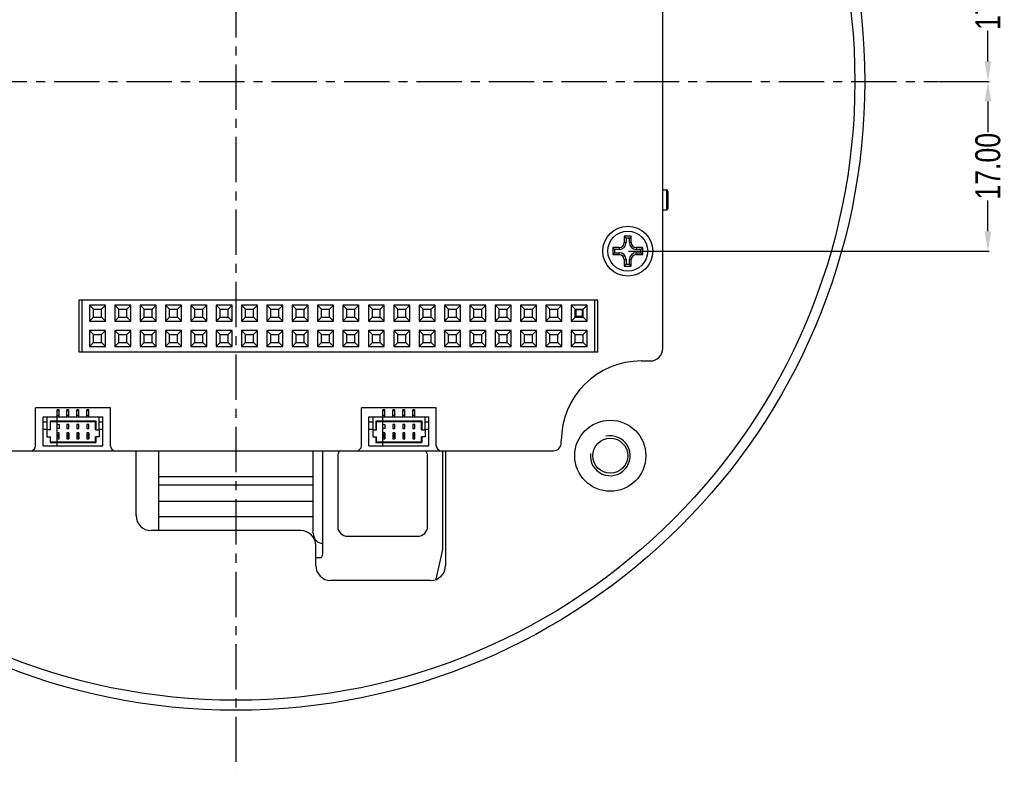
# Model space of a CAD drawing. Header units: inches. Extents: x -137 to 248, y -58 to 104.
# Tile 7 of 8: x 149 to 248, y -58 to 17. Entities that reach past the tile are written whole.
import ezdxf

# ---------------------------------------------------------------- set-up
doc = ezdxf.new("R2010")
doc.units = ezdxf.units.IN
doc.header["$LTSCALE"] = 1.21
doc.header["$MEASUREMENT"] = 0
doc.header["$PDMODE"] = 3
doc.header["$PDSIZE"] = 0.3125
doc.linetypes.add('CENTER', pattern=[2, 1.25, -0.25, 0.25, -0.25])
doc.layers.get('0').update_dxf_attribs({"linetype": 'CONTINUOUS'})
doc.layers.get('Defpoints').update_dxf_attribs({"linetype": 'CONTINUOUS'})
doc.layers.add('02___PRT_ALL_AXES', color=7, linetype='CONTINUOUS')
doc.layers.add('DIM', color=3, linetype='CONTINUOUS')
doc.styles.get("Standard").update_dxf_attribs({"font": 'txt', "width": 0.8})
doc.dimstyles.get("Standard").update_dxf_attribs({"dimtxt": 0.15625, "dimasz": 0.1875, "dimexe": 0.125, "dimexo": 0.0625, "dimgap": 0.09, "dimtad": 0, "dimtih": 1, "dimtoh": 1, "dimzin": 4, "dimdsep": 46, "dimtxsty": 'STANDARD', "dimblk": '_FILLED', "dimblk1": '_FILLED', "dimblk2": '_FILLED', "dimcen": 0.09, "dimazin": 1, "dimtp": 0.01, "dimtm": 0.01, "dimtfac": 1, "dimtofl": 0, "dimtmove": 0, "dimatfit": 3, "dimldrblk": '_FILLED', "dimfxl": 1, "dimtolj": 1, "dimtzin": 4, "dimarcsym": 0})

# ---------------------------------------------------------------- blocks, each defined once
blk = doc.blocks.new('_FILLED')
at = {"color": 0, "linetype": 'ByBlock'}
blk.add_solid([(0, 0), (-1, 0.167), (-1, -0.167)], dxfattribs=at)
blk = doc.blocks.new('*D17')
at = {"layer": 'Defpoints', "color": 0}
for p in [(241.357, 11.2), (210.234, -5.8), (246.319, -5.8)]:
    blk.add_point(p, dxfattribs=at)
at = {"layer": 'DIM', "color": 0, "lineweight": -2}
for p, q in [((241.42, 11.2), (246.444, 11.2)), ((246.319, 9.2), (246.319, 6.124)), ((246.319, -3.8), (246.319, -0.723)), ((210.296, -5.8), (246.444, -5.8))]:
    blk.add_line(p, q, dxfattribs=at)
at = {"layer": 'DIM', "color": 0, "lineweight": -2, "xscale": 2, "yscale": 2, "zscale": 2}
for p, rotation in [((246.319, 11.2), 90), ((246.319, -5.8), 270)]:
    blk.add_blockref('_FILLED', p, dxfattribs=dict(at, rotation=rotation))
at = {"layer": 'DIM', "color": 0, "insert": (246.319, 2.7), "char_height": 2.5, "attachment_point": 5, "rotation": 90}
blk.add_mtext('\\A1;17.00', dxfattribs=at)
blk = doc.blocks.new('*D18')
at = {"layer": 'Defpoints', "color": 0}
for p in [(210.234, 28.2), (241.357, 11.2), (246.319, 11.2)]:
    blk.add_point(p, dxfattribs=at)
at = {"layer": 'DIM', "color": 0, "lineweight": -2}
for p, q in [((210.296, 28.2), (246.444, 28.2)), ((246.319, 26.2), (246.319, 23.124)), ((246.319, 13.2), (246.319, 16.277)), ((241.42, 11.2), (246.444, 11.2))]:
    blk.add_line(p, q, dxfattribs=at)
at = {"layer": 'DIM', "color": 0, "lineweight": -2, "xscale": 2, "yscale": 2, "zscale": 2}
for p, rotation in [((246.319, 28.2), 90), ((246.319, 11.2), 270)]:
    blk.add_blockref('_FILLED', p, dxfattribs=dict(at, rotation=rotation))
at = {"layer": 'DIM', "color": 0, "insert": (246.319, 19.7), "char_height": 2.5, "attachment_point": 5, "rotation": 90}
blk.add_mtext('\\A1;17.00', dxfattribs=at)

msp = doc.modelspace()

# ---------------------------------------------------------------- linework, layer by layer
at = {"color": 7, "linetype": 'Continuous'}
for p, q in [((213.734, -15.55), (213.734, 36.2)), ((213.734, 0.338), (214.104, 0.338)), ((214.104, 0.338), (214.104, -1.662)), ((214.254, 0.188), (214.254, -1.512)), ((213.734, -1.662), (214.104, -1.662)), ((210.584, -4.3), (209.884, -4.3)), ((209.884, -4.3), (210.071, -4.487)), ((209.884, -4.3), (209.884, -4.95)), ((210.396, -4.487), (210.071, -4.487)), ((210.071, -4.487), (210.071, -4.95)), ((210.584, -4.3), (210.396, -4.487)), ((210.396, -4.95), (210.396, -4.487)), ((210.584, -4.95), (210.584, -4.3)), ((209.384, -5.45), (208.734, -5.45)), ((208.734, -5.45), (208.921, -5.637)), ((208.734, -5.45), (208.734, -6.15)), ((209.384, -5.637), (208.921, -5.637)), ((208.921, -5.637), (208.921, -5.962)), ((209.384, -5.45), (209.384, -5.637)), ((209.884, -4.95), (210.071, -4.95)), ((210.584, -4.95), (210.396, -4.95)), ((211.734, -5.45), (211.084, -5.45)), ((211.084, -5.45), (211.084, -5.637)), ((211.546, -5.637), (211.084, -5.637)), ((211.734, -5.45), (211.546, -5.637)), ((211.546, -5.962), (211.546, -5.637)), ((211.734, -6.15), (211.734, -5.45)), ((208.734, -6.15), (208.921, -5.962)), ((208.734, -6.15), (209.384, -6.15)), ((208.921, -5.962), (209.384, -5.962)), ((209.384, -6.15), (209.384, -5.962)), ((209.884, -6.65), (210.071, -6.65)), ((209.884, -6.65), (209.884, -7.3)), ((210.071, -6.65), (210.071, -7.112)), ((210.584, -6.65), (210.396, -6.65)), ((210.396, -7.112), (210.396, -6.65)), ((210.584, -7.3), (210.584, -6.65)), ((211.084, -5.962), (211.546, -5.962)), ((211.084, -6.15), (211.084, -5.962)), ((211.084, -6.15), (211.734, -6.15)), ((211.734, -6.15), (211.546, -5.962)), ((209.884, -7.3), (210.071, -7.112)), ((209.884, -7.3), (210.584, -7.3)), ((210.071, -7.112), (210.396, -7.112)), ((210.584, -7.3), (210.396, -7.112)), ((207.234, -10.7), (155.234, -10.7)), ((155.234, -10.7), (155.234, -15.9)), ((155.588, -15.874), (155.588, -10.7)), ((206.888, -10.7), (206.888, -15.874)), ((207.234, -15.9), (207.234, -10.7)), ((156.708, -11.604), (156.308, -11.204)), ((157.908, -11.204), (156.308, -11.204)), ((156.308, -11.204), (156.308, -12.804)), ((156.708, -11.604), (157.508, -11.604)), ((156.708, -12.404), (156.708, -11.604)), ((157.908, -11.204), (157.508, -11.604)), ((157.508, -12.404), (157.508, -11.604)), ((157.908, -12.804), (157.908, -11.204)), ((159.248, -11.604), (158.848, -11.204)), ((160.448, -11.204), (158.848, -11.204)), ((158.848, -11.204), (158.848, -12.804)), ((159.248, -11.604), (160.048, -11.604)), ((159.248, -12.404), (159.248, -11.604)), ((160.448, -11.204), (160.048, -11.604)), ((160.048, -12.404), (160.048, -11.604)), ((160.448, -12.804), (160.448, -11.204)), ((162.988, -11.204), (161.388, -11.204)), ((161.788, -11.604), (161.388, -11.204)), ((161.388, -11.204), (161.388, -12.804)), ((161.788, -11.604), (162.588, -11.604)), ((161.788, -12.404), (161.788, -11.604)), ((162.988, -11.204), (162.588, -11.604)), ((162.588, -12.404), (162.588, -11.604)), ((162.988, -12.804), (162.988, -11.204)), ((165.528, -11.204), (163.928, -11.204)), ((164.328, -11.604), (163.928, -11.204)), ((163.928, -11.204), (163.928, -12.804)), ((164.328, -11.604), (165.128, -11.604)), ((164.328, -12.404), (164.328, -11.604)), ((165.528, -11.204), (165.128, -11.604)), ((165.128, -12.404), (165.128, -11.604)), ((165.528, -12.804), (165.528, -11.204)), ((168.068, -11.204), (166.468, -11.204)), ((166.868, -11.604), (166.468, -11.204)), ((166.468, -11.204), (166.468, -12.804)), ((166.868, -11.604), (167.668, -11.604)), ((166.868, -12.404), (166.868, -11.604)), ((168.068, -11.204), (167.668, -11.604)), ((167.668, -12.404), (167.668, -11.604)), ((168.068, -12.804), (168.068, -11.204)), ((170.608, -11.204), (169.008, -11.204)), ((169.408, -11.604), (169.008, -11.204)), ((169.008, -11.204), (169.008, -12.804)), ((169.408, -11.604), (170.208, -11.604)), ((169.408, -12.404), (169.408, -11.604)), ((170.608, -11.204), (170.208, -11.604)), ((170.208, -12.404), (170.208, -11.604)), ((170.608, -12.804), (170.608, -11.204)), ((173.148, -11.204), (171.548, -11.204)), ((171.948, -11.604), (171.548, -11.204)), ((171.548, -11.204), (171.548, -12.804)), ((171.948, -11.604), (172.748, -11.604)), ((171.948, -12.404), (171.948, -11.604)), ((173.148, -11.204), (172.748, -11.604)), ((172.748, -12.404), (172.748, -11.604)), ((173.148, -12.804), (173.148, -11.204)), ((175.688, -11.204), (174.088, -11.204)), ((174.488, -11.604), (174.088, -11.204)), ((174.088, -11.204), (174.088, -12.804)), ((174.488, -11.604), (175.288, -11.604)), ((174.488, -12.404), (174.488, -11.604)), ((175.688, -11.204), (175.288, -11.604)), ((175.288, -12.404), (175.288, -11.604)), ((175.688, -12.804), (175.688, -11.204)), ((178.228, -11.204), (176.628, -11.204)), ((177.028, -11.604), (176.628, -11.204)), ((176.628, -11.204), (176.628, -12.804)), ((177.028, -11.604), (177.828, -11.604)), ((177.028, -12.404), (177.028, -11.604)), ((178.228, -11.204), (177.828, -11.604)), ((177.828, -12.404), (177.828, -11.604)), ((178.228, -12.804), (178.228, -11.204)), ((180.768, -11.204), (179.168, -11.204)), ((179.568, -11.604), (179.168, -11.204)), ((179.168, -11.204), (179.168, -12.804)), ((179.568, -11.604), (180.368, -11.604)), ((179.568, -12.404), (179.568, -11.604)), ((180.768, -11.204), (180.368, -11.604)), ((180.368, -12.404), (180.368, -11.604)), ((180.768, -12.804), (180.768, -11.204)), ((183.308, -11.204), (181.708, -11.204)), ((182.108, -11.604), (181.708, -11.204)), ((181.708, -11.204), (181.708, -12.804)), ((182.108, -11.604), (182.908, -11.604)), ((182.108, -12.404), (182.108, -11.604)), ((183.308, -11.204), (182.908, -11.604)), ((182.908, -12.404), (182.908, -11.604)), ((183.308, -12.804), (183.308, -11.204)), ((185.848, -11.204), (184.248, -11.204)), ((184.648, -11.604), (184.248, -11.204)), ((184.248, -11.204), (184.248, -12.804)), ((184.648, -11.604), (185.448, -11.604)), ((184.648, -12.404), (184.648, -11.604)), ((185.848, -11.204), (185.448, -11.604)), ((185.448, -12.404), (185.448, -11.604)), ((185.848, -12.804), (185.848, -11.204)), ((188.388, -11.204), (186.788, -11.204)), ((187.188, -11.604), (186.788, -11.204)), ((186.788, -11.204), (186.788, -12.804)), ((187.188, -11.604), (187.988, -11.604)), ((187.188, -12.404), (187.188, -11.604)), ((188.388, -11.204), (187.988, -11.604)), ((187.988, -12.404), (187.988, -11.604)), ((188.388, -12.804), (188.388, -11.204)), ((190.928, -11.204), (189.328, -11.204)), ((189.728, -11.604), (189.328, -11.204)), ((189.328, -11.204), (189.328, -12.804)), ((189.728, -11.604), (190.528, -11.604)), ((189.728, -12.404), (189.728, -11.604)), ((190.928, -11.204), (190.528, -11.604)), ((190.528, -12.404), (190.528, -11.604)), ((190.928, -12.804), (190.928, -11.204)), ((193.468, -11.204), (191.868, -11.204)), ((192.268, -11.604), (191.868, -11.204)), ((191.868, -11.204), (191.868, -12.804)), ((192.268, -11.604), (193.068, -11.604)), ((192.268, -12.404), (192.268, -11.604)), ((193.468, -11.204), (193.068, -11.604)), ((193.068, -12.404), (193.068, -11.604)), ((193.468, -12.804), (193.468, -11.204)), ((196.008, -11.204), (194.408, -11.204)), ((194.808, -11.604), (194.408, -11.204)), ((194.408, -11.204), (194.408, -12.804)), ((194.808, -11.604), (195.608, -11.604)), ((194.808, -12.404), (194.808, -11.604)), ((196.008, -11.204), (195.608, -11.604)), ((195.608, -12.404), (195.608, -11.604)), ((196.008, -12.804), (196.008, -11.204)), ((198.548, -11.204), (196.948, -11.204)), ((197.348, -11.604), (196.948, -11.204)), ((196.948, -11.204), (196.948, -12.804)), ((197.348, -11.604), (198.148, -11.604)), ((197.348, -12.404), (197.348, -11.604)), ((198.548, -11.204), (198.148, -11.604)), ((198.148, -12.404), (198.148, -11.604)), ((198.548, -12.804), (198.548, -11.204)), ((201.088, -11.204), (199.488, -11.204)), ((199.888, -11.604), (199.488, -11.204)), ((199.488, -11.204), (199.488, -12.804)), ((199.888, -11.604), (200.688, -11.604)), ((199.888, -12.404), (199.888, -11.604)), ((201.088, -11.204), (200.688, -11.604)), ((200.688, -12.404), (200.688, -11.604)), ((201.088, -12.804), (201.088, -11.204)), ((203.628, -11.204), (202.028, -11.204)), ((202.428, -11.604), (202.028, -11.204)), ((202.028, -11.204), (202.028, -12.804)), ((202.428, -11.604), (203.228, -11.604)), ((202.428, -12.404), (202.428, -11.604)), ((203.628, -11.204), (203.228, -11.604)), ((203.228, -12.404), (203.228, -11.604)), ((203.628, -12.804), (203.628, -11.204)), ((206.168, -11.204), (204.568, -11.204)), ((204.968, -11.604), (204.568, -11.204)), ((204.568, -11.204), (204.568, -12.804)), ((204.968, -11.604), (205.768, -11.604)), ((204.968, -12.404), (204.968, -11.604)), ((205.688, -11.684), (205.048, -11.684)), ((205.048, -11.684), (205.048, -12.324)), ((205.688, -12.324), (205.688, -11.684)), ((206.168, -11.204), (205.768, -11.604)), ((205.768, -12.404), (205.768, -11.604)), ((206.168, -12.804), (206.168, -11.204)), ((156.308, -12.804), (156.708, -12.404)), ((156.308, -12.804), (157.908, -12.804)), ((156.708, -12.404), (157.508, -12.404)), ((157.508, -12.404), (157.908, -12.804)), ((158.848, -12.804), (159.248, -12.404)), ((158.848, -12.804), (160.448, -12.804)), ((159.248, -12.404), (160.048, -12.404)), ((160.048, -12.404), (160.448, -12.804)), ((161.388, -12.804), (161.788, -12.404)), ((161.388, -12.804), (162.988, -12.804)), ((161.788, -12.404), (162.588, -12.404)), ((162.588, -12.404), (162.988, -12.804)), ((163.928, -12.804), (164.328, -12.404)), ((163.928, -12.804), (165.528, -12.804)), ((164.328, -12.404), (165.128, -12.404)), ((165.128, -12.404), (165.528, -12.804)), ((166.468, -12.804), (166.868, -12.404)), ((166.468, -12.804), (168.068, -12.804)), ((166.868, -12.404), (167.668, -12.404)), ((167.668, -12.404), (168.068, -12.804)), ((169.008, -12.804), (169.408, -12.404)), ((169.008, -12.804), (170.608, -12.804)), ((169.408, -12.404), (170.208, -12.404)), ((170.208, -12.404), (170.608, -12.804)), ((171.548, -12.804), (171.948, -12.404)), ((171.548, -12.804), (173.148, -12.804)), ((171.948, -12.404), (172.748, -12.404)), ((172.748, -12.404), (173.148, -12.804)), ((174.088, -12.804), (174.488, -12.404)), ((174.088, -12.804), (175.688, -12.804)), ((174.488, -12.404), (175.288, -12.404)), ((175.288, -12.404), (175.688, -12.804)), ((176.628, -12.804), (177.028, -12.404)), ((176.628, -12.804), (178.228, -12.804)), ((177.028, -12.404), (177.828, -12.404)), ((177.828, -12.404), (178.228, -12.804)), ((179.168, -12.804), (179.568, -12.404)), ((179.168, -12.804), (180.768, -12.804)), ((179.568, -12.404), (180.368, -12.404)), ((180.368, -12.404), (180.768, -12.804)), ((181.708, -12.804), (182.108, -12.404)), ((181.708, -12.804), (183.308, -12.804)), ((182.108, -12.404), (182.908, -12.404)), ((182.908, -12.404), (183.308, -12.804)), ((184.248, -12.804), (184.648, -12.404)), ((184.248, -12.804), (185.848, -12.804)), ((184.648, -12.404), (185.448, -12.404)), ((185.448, -12.404), (185.848, -12.804)), ((186.788, -12.804), (187.188, -12.404)), ((186.788, -12.804), (188.388, -12.804)), ((187.188, -12.404), (187.988, -12.404)), ((187.988, -12.404), (188.388, -12.804)), ((189.328, -12.804), (189.728, -12.404)), ((189.328, -12.804), (190.928, -12.804)), ((189.728, -12.404), (190.528, -12.404)), ((190.528, -12.404), (190.928, -12.804)), ((191.868, -12.804), (192.268, -12.404)), ((191.868, -12.804), (193.468, -12.804)), ((192.268, -12.404), (193.068, -12.404)), ((193.068, -12.404), (193.468, -12.804)), ((194.408, -12.804), (194.808, -12.404)), ((194.408, -12.804), (196.008, -12.804)), ((194.808, -12.404), (195.608, -12.404)), ((195.608, -12.404), (196.008, -12.804)), ((196.948, -12.804), (197.348, -12.404)), ((196.948, -12.804), (198.548, -12.804)), ((197.348, -12.404), (198.148, -12.404)), ((198.148, -12.404), (198.548, -12.804)), ((199.488, -12.804), (199.888, -12.404)), ((199.488, -12.804), (201.088, -12.804)), ((199.888, -12.404), (200.688, -12.404)), ((200.688, -12.404), (201.088, -12.804)), ((202.028, -12.804), (202.428, -12.404)), ((202.028, -12.804), (203.628, -12.804)), ((202.428, -12.404), (203.228, -12.404)), ((203.228, -12.404), (203.628, -12.804)), ((204.568, -12.804), (204.968, -12.404)), ((204.568, -12.804), (206.168, -12.804)), ((204.968, -12.404), (205.768, -12.404)), ((205.048, -12.324), (205.688, -12.324)), ((205.768, -12.404), (206.168, -12.804)), ((157.908, -13.744), (156.308, -13.744)), ((156.708, -14.144), (156.308, -13.744)), ((156.308, -13.744), (156.308, -15.344)), ((157.908, -13.744), (157.508, -14.144)), ((157.908, -15.344), (157.908, -13.744)), ((160.448, -13.744), (158.848, -13.744)), ((159.248, -14.144), (158.848, -13.744)), ((158.848, -13.744), (158.848, -15.344)), ((160.448, -13.744), (160.048, -14.144)), ((160.448, -15.344), (160.448, -13.744)), ((162.988, -13.744), (161.388, -13.744)), ((161.788, -14.144), (161.388, -13.744)), ((161.388, -13.744), (161.388, -15.344)), ((162.988, -13.744), (162.588, -14.144)), ((162.988, -15.344), (162.988, -13.744)), ((165.528, -13.744), (163.928, -13.744)), ((164.328, -14.144), (163.928, -13.744)), ((163.928, -13.744), (163.928, -15.344)), ((165.528, -13.744), (165.128, -14.144)), ((165.528, -15.344), (165.528, -13.744)), ((168.068, -13.744), (166.468, -13.744)), ((166.868, -14.144), (166.468, -13.744)), ((166.468, -13.744), (166.468, -15.344)), ((168.068, -13.744), (167.668, -14.144)), ((168.068, -15.344), (168.068, -13.744)), ((170.608, -13.744), (169.008, -13.744)), ((169.408, -14.144), (169.008, -13.744)), ((169.008, -13.744), (169.008, -15.344)), ((170.608, -13.744), (170.208, -14.144)), ((170.608, -15.344), (170.608, -13.744)), ((173.148, -13.744), (171.548, -13.744)), ((171.948, -14.144), (171.548, -13.744)), ((171.548, -13.744), (171.548, -15.344)), ((173.148, -13.744), (172.748, -14.144)), ((173.148, -15.344), (173.148, -13.744)), ((175.688, -13.744), (174.088, -13.744)), ((174.488, -14.144), (174.088, -13.744)), ((174.088, -13.744), (174.088, -15.344)), ((175.688, -13.744), (175.288, -14.144)), ((175.688, -15.344), (175.688, -13.744)), ((178.228, -13.744), (176.628, -13.744)), ((177.028, -14.144), (176.628, -13.744)), ((176.628, -13.744), (176.628, -15.344)), ((178.228, -13.744), (177.828, -14.144)), ((178.228, -15.344), (178.228, -13.744)), ((180.768, -13.744), (179.168, -13.744)), ((179.568, -14.144), (179.168, -13.744)), ((179.168, -13.744), (179.168, -15.344)), ((180.768, -13.744), (180.368, -14.144)), ((180.768, -15.344), (180.768, -13.744)), ((183.308, -13.744), (181.708, -13.744)), ((182.108, -14.144), (181.708, -13.744)), ((181.708, -13.744), (181.708, -15.344)), ((183.308, -13.744), (182.908, -14.144)), ((183.308, -15.344), (183.308, -13.744)), ((185.848, -13.744), (184.248, -13.744)), ((184.648, -14.144), (184.248, -13.744)), ((184.248, -13.744), (184.248, -15.344)), ((185.848, -13.744), (185.448, -14.144)), ((185.848, -15.344), (185.848, -13.744)), ((188.388, -13.744), (186.788, -13.744)), ((187.188, -14.144), (186.788, -13.744)), ((186.788, -13.744), (186.788, -15.344)), ((188.388, -13.744), (187.988, -14.144)), ((188.388, -15.344), (188.388, -13.744)), ((190.928, -13.744), (189.328, -13.744)), ((189.728, -14.144), (189.328, -13.744)), ((189.328, -13.744), (189.328, -15.344)), ((190.928, -13.744), (190.528, -14.144)), ((190.928, -15.344), (190.928, -13.744)), ((193.468, -13.744), (191.868, -13.744)), ((192.268, -14.144), (191.868, -13.744)), ((191.868, -13.744), (191.868, -15.344)), ((193.468, -13.744), (193.068, -14.144)), ((193.468, -15.344), (193.468, -13.744)), ((196.008, -13.744), (194.408, -13.744)), ((194.808, -14.144), (194.408, -13.744)), ((194.408, -13.744), (194.408, -15.344)), ((196.008, -13.744), (195.608, -14.144)), ((196.008, -15.344), (196.008, -13.744)), ((198.548, -13.744), (196.948, -13.744)), ((197.348, -14.144), (196.948, -13.744)), ((196.948, -13.744), (196.948, -15.344)), ((198.548, -13.744), (198.148, -14.144)), ((198.548, -15.344), (198.548, -13.744)), ((201.088, -13.744), (199.488, -13.744)), ((199.888, -14.144), (199.488, -13.744)), ((199.488, -13.744), (199.488, -15.344)), ((201.088, -13.744), (200.688, -14.144)), ((201.088, -15.344), (201.088, -13.744)), ((203.628, -13.744), (202.028, -13.744)), ((202.428, -14.144), (202.028, -13.744)), ((202.028, -13.744), (202.028, -15.344)), ((203.628, -13.744), (203.228, -14.144)), ((203.628, -15.344), (203.628, -13.744)), ((206.168, -13.744), (204.568, -13.744)), ((204.968, -14.144), (204.568, -13.744)), ((204.568, -13.744), (204.568, -15.344)), ((206.168, -13.744), (205.768, -14.144)), ((206.168, -15.344), (206.168, -13.744)), ((156.708, -14.144), (157.508, -14.144)), ((156.708, -14.944), (156.708, -14.144)), ((157.508, -14.944), (157.508, -14.144)), ((159.248, -14.144), (160.048, -14.144)), ((159.248, -14.944), (159.248, -14.144)), ((160.048, -14.944), (160.048, -14.144)), ((161.788, -14.144), (162.588, -14.144)), ((161.788, -14.944), (161.788, -14.144)), ((162.588, -14.944), (162.588, -14.144)), ((164.328, -14.144), (165.128, -14.144)), ((164.328, -14.944), (164.328, -14.144)), ((165.128, -14.944), (165.128, -14.144)), ((166.868, -14.144), (167.668, -14.144)), ((166.868, -14.944), (166.868, -14.144)), ((167.668, -14.944), (167.668, -14.144)), ((169.408, -14.144), (170.208, -14.144)), ((169.408, -14.944), (169.408, -14.144)), ((170.208, -14.944), (170.208, -14.144)), ((171.948, -14.144), (172.748, -14.144)), ((171.948, -14.944), (171.948, -14.144)), ((172.748, -14.944), (172.748, -14.144)), ((174.488, -14.144), (175.288, -14.144)), ((174.488, -14.944), (174.488, -14.144)), ((175.288, -14.944), (175.288, -14.144)), ((177.028, -14.144), (177.828, -14.144)), ((177.028, -14.944), (177.028, -14.144)), ((177.828, -14.944), (177.828, -14.144)), ((179.568, -14.144), (180.368, -14.144)), ((179.568, -14.944), (179.568, -14.144)), ((180.368, -14.944), (180.368, -14.144)), ((182.108, -14.144), (182.908, -14.144)), ((182.108, -14.944), (182.108, -14.144)), ((182.908, -14.944), (182.908, -14.144)), ((184.648, -14.144), (185.448, -14.144)), ((184.648, -14.944), (184.648, -14.144)), ((185.448, -14.944), (185.448, -14.144)), ((187.188, -14.144), (187.988, -14.144)), ((187.188, -14.944), (187.188, -14.144)), ((187.988, -14.944), (187.988, -14.144)), ((189.728, -14.144), (190.528, -14.144)), ((189.728, -14.944), (189.728, -14.144)), ((190.528, -14.944), (190.528, -14.144)), ((192.268, -14.144), (193.068, -14.144)), ((192.268, -14.944), (192.268, -14.144)), ((193.068, -14.944), (193.068, -14.144)), ((194.808, -14.144), (195.608, -14.144)), ((194.808, -14.944), (194.808, -14.144)), ((195.608, -14.944), (195.608, -14.144)), ((197.348, -14.144), (198.148, -14.144)), ((197.348, -14.944), (197.348, -14.144)), ((198.148, -14.944), (198.148, -14.144)), ((199.888, -14.144), (200.688, -14.144)), ((199.888, -14.944), (199.888, -14.144)), ((200.688, -14.944), (200.688, -14.144)), ((202.428, -14.144), (203.228, -14.144)), ((202.428, -14.944), (202.428, -14.144)), ((203.228, -14.944), (203.228, -14.144)), ((204.968, -14.144), (205.768, -14.144)), ((204.968, -14.944), (204.968, -14.144)), ((205.768, -14.944), (205.768, -14.144)), ((156.308, -15.344), (156.708, -14.944)), ((156.308, -15.344), (157.908, -15.344)), ((156.708, -14.944), (157.508, -14.944)), ((157.508, -14.944), (157.908, -15.344)), ((158.848, -15.344), (159.248, -14.944)), ((158.848, -15.344), (160.448, -15.344)), ((159.248, -14.944), (160.048, -14.944)), ((160.048, -14.944), (160.448, -15.344)), ((161.388, -15.344), (161.788, -14.944)), ((161.388, -15.344), (162.988, -15.344)), ((161.788, -14.944), (162.588, -14.944)), ((162.588, -14.944), (162.988, -15.344)), ((163.928, -15.344), (164.328, -14.944)), ((163.928, -15.344), (165.528, -15.344)), ((164.328, -14.944), (165.128, -14.944)), ((165.128, -14.944), (165.528, -15.344)), ((166.468, -15.344), (166.868, -14.944)), ((166.468, -15.344), (168.068, -15.344)), ((166.868, -14.944), (167.668, -14.944)), ((167.668, -14.944), (168.068, -15.344)), ((169.008, -15.344), (169.408, -14.944)), ((169.008, -15.344), (170.608, -15.344)), ((169.408, -14.944), (170.208, -14.944)), ((170.208, -14.944), (170.608, -15.344)), ((171.548, -15.344), (171.948, -14.944)), ((171.548, -15.344), (173.148, -15.344)), ((171.948, -14.944), (172.748, -14.944)), ((172.748, -14.944), (173.148, -15.344)), ((174.088, -15.344), (174.488, -14.944)), ((174.088, -15.344), (175.688, -15.344)), ((174.488, -14.944), (175.288, -14.944)), ((175.288, -14.944), (175.688, -15.344)), ((176.628, -15.344), (177.028, -14.944)), ((176.628, -15.344), (178.228, -15.344)), ((177.028, -14.944), (177.828, -14.944)), ((177.828, -14.944), (178.228, -15.344)), ((179.168, -15.344), (179.568, -14.944)), ((179.168, -15.344), (180.768, -15.344)), ((179.568, -14.944), (180.368, -14.944)), ((180.368, -14.944), (180.768, -15.344)), ((181.708, -15.344), (182.108, -14.944)), ((181.708, -15.344), (183.308, -15.344)), ((182.108, -14.944), (182.908, -14.944)), ((182.908, -14.944), (183.308, -15.344)), ((184.248, -15.344), (184.648, -14.944)), ((184.248, -15.344), (185.848, -15.344)), ((184.648, -14.944), (185.448, -14.944)), ((185.448, -14.944), (185.848, -15.344)), ((186.788, -15.344), (187.188, -14.944)), ((186.788, -15.344), (188.388, -15.344)), ((187.188, -14.944), (187.988, -14.944)), ((187.988, -14.944), (188.388, -15.344)), ((189.328, -15.344), (189.728, -14.944)), ((189.328, -15.344), (190.928, -15.344)), ((189.728, -14.944), (190.528, -14.944)), ((190.528, -14.944), (190.928, -15.344)), ((191.868, -15.344), (192.268, -14.944)), ((191.868, -15.344), (193.468, -15.344)), ((192.268, -14.944), (193.068, -14.944)), ((193.068, -14.944), (193.468, -15.344)), ((194.408, -15.344), (194.808, -14.944)), ((194.408, -15.344), (196.008, -15.344)), ((194.808, -14.944), (195.608, -14.944)), ((195.608, -14.944), (196.008, -15.344)), ((196.948, -15.344), (197.348, -14.944)), ((196.948, -15.344), (198.548, -15.344)), ((197.348, -14.944), (198.148, -14.944)), ((198.148, -14.944), (198.548, -15.344)), ((199.488, -15.344), (199.888, -14.944)), ((199.488, -15.344), (201.088, -15.344)), ((199.888, -14.944), (200.688, -14.944)), ((200.688, -14.944), (201.088, -15.344)), ((202.028, -15.344), (202.428, -14.944)), ((202.028, -15.344), (203.628, -15.344)), ((202.428, -14.944), (203.228, -14.944)), ((203.228, -14.944), (203.628, -15.344)), ((204.568, -15.344), (204.968, -14.944)), ((204.568, -15.344), (206.168, -15.344)), ((204.968, -14.944), (205.768, -14.944)), ((205.768, -14.944), (206.168, -15.344)), ((155.234, -15.9), (207.234, -15.9)), ((155.588, -15.874), (206.888, -15.874)), ((156.708, -15.874), (156.708, -15.9)), ((157.508, -15.874), (157.508, -15.9)), ((159.248, -15.874), (159.248, -15.9)), ((160.048, -15.874), (160.048, -15.9)), ((161.788, -15.874), (161.788, -15.9)), ((162.588, -15.874), (162.588, -15.9)), ((164.328, -15.874), (164.328, -15.9)), ((165.128, -15.874), (165.128, -15.9)), ((166.868, -15.874), (166.868, -15.9)), ((167.668, -15.874), (167.668, -15.9)), ((169.408, -15.874), (169.408, -15.9)), ((170.208, -15.874), (170.208, -15.9)), ((171.948, -15.874), (171.948, -15.9)), ((172.748, -15.874), (172.748, -15.9)), ((174.488, -15.874), (174.488, -15.9)), ((175.288, -15.874), (175.288, -15.9)), ((177.028, -15.874), (177.028, -15.9)), ((177.828, -15.874), (177.828, -15.9)), ((179.568, -15.874), (179.568, -15.9)), ((180.368, -15.874), (180.368, -15.9)), ((182.108, -15.874), (182.108, -15.9)), ((182.908, -15.874), (182.908, -15.9)), ((184.648, -15.874), (184.648, -15.9)), ((185.448, -15.874), (185.448, -15.9)), ((187.188, -15.874), (187.188, -15.9)), ((187.988, -15.874), (187.988, -15.9)), ((189.728, -15.874), (189.728, -15.9)), ((190.528, -15.874), (190.528, -15.9)), ((192.268, -15.874), (192.268, -15.9)), ((193.068, -15.874), (193.068, -15.9)), ((194.808, -15.874), (194.808, -15.9)), ((195.608, -15.874), (195.608, -15.9)), ((197.348, -15.874), (197.348, -15.9)), ((198.148, -15.874), (198.148, -15.9)), ((199.888, -15.874), (199.888, -15.9)), ((200.688, -15.874), (200.688, -15.9)), ((202.428, -15.874), (202.428, -15.9)), ((203.228, -15.874), (203.228, -15.9)), ((204.968, -15.874), (204.968, -15.9)), ((205.768, -15.874), (205.768, -15.9)), ((211.581, -16.8), (212.484, -16.8)), ((158.404, -21.501), (150.904, -21.501)), ((150.904, -25.3), (150.904, -21.501)), ((153.258, -21.692), (153.058, -21.692)), ((153.058, -25.292), (153.058, -21.692)), ((153.258, -22.392), (153.258, -21.692)), ((154.258, -21.692), (154.058, -21.692)), ((154.058, -22.392), (154.058, -21.692)), ((154.258, -22.392), (154.258, -21.692)), ((155.258, -21.692), (155.058, -21.692)), ((155.058, -22.392), (155.058, -21.692)), ((155.258, -22.392), (155.258, -21.692)), ((156.258, -21.692), (156.058, -21.692)), ((156.058, -22.392), (156.058, -21.692)), ((156.258, -22.392), (156.258, -21.692)), ((158.404, -25.3), (158.404, -21.501)), ((191.054, -21.501), (183.554, -21.501)), ((183.554, -25.3), (183.554, -21.501)), ((185.91, -21.692), (185.71, -21.692)), ((185.71, -25.292), (185.71, -21.692)), ((185.91, -22.392), (185.91, -21.692)), ((186.91, -21.692), (186.71, -21.692)), ((186.71, -22.392), (186.71, -21.692)), ((186.91, -22.392), (186.91, -21.692)), ((187.91, -21.692), (187.71, -21.692)), ((187.71, -22.392), (187.71, -21.692)), ((187.91, -22.392), (187.91, -21.692)), ((188.91, -21.692), (188.71, -21.692)), ((188.71, -22.392), (188.71, -21.692)), ((188.91, -22.392), (188.91, -21.692)), ((191.054, -25.3), (191.054, -21.501)), ((151.658, -22.392), (157.658, -22.392)), ((151.658, -25.292), (151.658, -22.392)), ((152.033, -22.392), (152.033, -23.642)), ((153.058, -21.767), (153.258, -21.767)), ((153.058, -22.242), (153.258, -22.242)), ((154.058, -21.767), (154.258, -21.767)), ((154.058, -22.242), (154.258, -22.242)), ((155.058, -21.767), (155.258, -21.767)), ((155.058, -22.242), (155.258, -22.242)), ((156.058, -21.767), (156.258, -21.767)), ((156.058, -22.242), (156.258, -22.242)), ((157.283, -23.642), (157.283, -22.392)), ((157.658, -25.292), (157.658, -22.392)), ((184.31, -22.392), (190.31, -22.392)), ((184.31, -25.292), (184.31, -22.392)), ((184.685, -22.392), (184.685, -23.642)), ((185.71, -21.767), (185.91, -21.767)), ((185.71, -22.242), (185.91, -22.242)), ((186.71, -21.767), (186.91, -21.767)), ((186.71, -22.242), (186.91, -22.242)), ((187.71, -21.767), (187.91, -21.767)), ((187.71, -22.242), (187.91, -22.242)), ((188.71, -21.767), (188.91, -21.767)), ((188.71, -22.242), (188.91, -22.242)), ((189.935, -23.642), (189.935, -22.392)), ((190.31, -25.292), (190.31, -22.392)), ((151.658, -22.892), (152.033, -22.892)), ((151.658, -23.642), (152.033, -23.642)), ((152.358, -22.817), (152.408, -22.867)), ((152.358, -22.817), (156.958, -22.817)), ((152.358, -22.817), (152.358, -23.692)), ((152.408, -22.867), (156.908, -22.867)), ((152.408, -23.692), (152.408, -22.867)), ((153.058, -23.154), (153.258, -23.154)), ((153.258, -23.554), (153.058, -23.554)), ((153.258, -23.154), (153.258, -23.554)), ((154.258, -23.154), (154.058, -23.154)), ((154.058, -23.154), (154.058, -23.554)), ((154.058, -23.554), (154.258, -23.554)), ((154.258, -23.554), (154.258, -23.154)), ((155.258, -23.154), (155.058, -23.154)), ((155.058, -23.154), (155.058, -23.554)), ((155.058, -23.554), (155.258, -23.554)), ((155.258, -23.554), (155.258, -23.154)), ((156.258, -23.154), (156.058, -23.154)), ((156.058, -23.154), (156.058, -23.554)), ((156.058, -23.554), (156.258, -23.554)), ((156.258, -23.554), (156.258, -23.154)), ((156.908, -22.867), (156.958, -22.817)), ((156.908, -23.692), (156.908, -22.867)), ((156.958, -22.817), (156.958, -23.692)), ((157.283, -22.892), (157.658, -22.892)), ((157.283, -23.642), (157.658, -23.642)), ((184.31, -22.892), (184.685, -22.892)), ((184.31, -23.642), (184.685, -23.642)), ((185.01, -22.817), (189.61, -22.817)), ((185.01, -22.817), (185.06, -22.867)), ((185.01, -22.817), (185.01, -23.692)), ((185.06, -22.867), (189.56, -22.867)), ((185.06, -23.692), (185.06, -22.867)), ((185.71, -23.154), (185.91, -23.154)), ((185.91, -23.554), (185.71, -23.554)), ((185.91, -23.154), (185.91, -23.554)), ((186.91, -23.154), (186.71, -23.154)), ((186.71, -23.154), (186.71, -23.554)), ((186.71, -23.554), (186.91, -23.554)), ((186.91, -23.554), (186.91, -23.154)), ((187.91, -23.154), (187.71, -23.154)), ((187.71, -23.154), (187.71, -23.554)), ((187.71, -23.554), (187.91, -23.554)), ((187.91, -23.554), (187.91, -23.154)), ((188.91, -23.154), (188.71, -23.154)), ((188.71, -23.154), (188.71, -23.554)), ((188.71, -23.554), (188.91, -23.554)), ((188.91, -23.554), (188.91, -23.154)), ((189.56, -22.867), (189.61, -22.817)), ((189.56, -23.692), (189.56, -22.867)), ((189.61, -22.817), (189.61, -23.692)), ((189.935, -22.892), (190.31, -22.892)), ((189.935, -23.642), (190.31, -23.642)), ((152.408, -23.692), (152.033, -23.692)), ((152.033, -23.692), (152.033, -24.392)), ((152.033, -24.392), (152.408, -24.392)), ((152.358, -24.392), (152.358, -24.967)), ((152.408, -24.917), (152.408, -24.392)), ((153.258, -23.992), (153.058, -23.992)), ((153.058, -24.214), (153.258, -24.214)), ((153.258, -24.369), (153.058, -24.369)), ((153.058, -24.592), (153.258, -24.592)), ((153.083, -24.592), (153.083, -23.992)), ((153.233, -24.189), (153.083, -24.189)), ((153.083, -24.394), (153.233, -24.394)), ((153.233, -23.992), (153.233, -24.592)), ((153.258, -24.591), (153.258, -23.992)), ((154.258, -23.992), (154.058, -23.992)), ((154.058, -23.992), (154.058, -24.591)), ((154.058, -24.214), (154.258, -24.214)), ((154.258, -24.369), (154.058, -24.369)), ((154.058, -24.592), (154.258, -24.592)), ((154.083, -24.592), (154.083, -23.992)), ((154.233, -24.189), (154.083, -24.189)), ((154.083, -24.394), (154.233, -24.394)), ((154.233, -23.992), (154.233, -24.592)), ((154.258, -24.591), (154.258, -23.992)), ((155.258, -23.992), (155.058, -23.992)), ((155.058, -23.992), (155.058, -24.591)), ((155.058, -24.214), (155.258, -24.214)), ((155.258, -24.369), (155.058, -24.369)), ((155.058, -24.592), (155.258, -24.592)), ((155.083, -24.592), (155.083, -23.992)), ((155.233, -24.189), (155.083, -24.189)), ((155.083, -24.394), (155.233, -24.394)), ((155.233, -23.992), (155.233, -24.592)), ((155.258, -24.591), (155.258, -23.992)), ((156.258, -23.992), (156.058, -23.992)), ((156.058, -23.992), (156.058, -24.591)), ((156.058, -24.214), (156.258, -24.214)), ((156.258, -24.369), (156.058, -24.369)), ((156.058, -24.592), (156.258, -24.592)), ((156.083, -24.592), (156.083, -23.992)), ((156.233, -24.189), (156.083, -24.189)), ((156.083, -24.394), (156.233, -24.394)), ((156.233, -23.992), (156.233, -24.592)), ((156.258, -24.591), (156.258, -23.992)), ((156.908, -23.692), (157.283, -23.692)), ((157.283, -24.392), (156.908, -24.392)), ((156.908, -24.917), (156.908, -24.392)), ((156.958, -24.392), (156.958, -24.967)), ((157.283, -23.692), (157.283, -24.392)), ((184.685, -23.692), (185.06, -23.692)), ((184.685, -23.692), (184.685, -24.392)), ((184.685, -24.392), (185.06, -24.392)), ((185.01, -24.392), (185.01, -24.967)), ((185.06, -24.917), (185.06, -24.392)), ((185.91, -23.992), (185.71, -23.992)), ((185.71, -24.214), (185.91, -24.214)), ((185.91, -24.369), (185.71, -24.369)), ((185.71, -24.592), (185.91, -24.592)), ((185.735, -24.592), (185.735, -23.992)), ((185.885, -24.189), (185.735, -24.189)), ((185.735, -24.394), (185.885, -24.394)), ((185.885, -23.992), (185.885, -24.592)), ((185.91, -24.591), (185.91, -23.992)), ((186.91, -23.992), (186.71, -23.992)), ((186.71, -23.992), (186.71, -24.591)), ((186.71, -24.214), (186.91, -24.214)), ((186.91, -24.369), (186.71, -24.369)), ((186.71, -24.592), (186.91, -24.592)), ((186.735, -24.592), (186.735, -23.992)), ((186.885, -24.189), (186.735, -24.189)), ((186.735, -24.394), (186.885, -24.394)), ((186.885, -23.992), (186.885, -24.592)), ((186.91, -24.591), (186.91, -23.992)), ((187.91, -23.992), (187.71, -23.992)), ((187.71, -23.992), (187.71, -24.591)), ((187.71, -24.214), (187.91, -24.214)), ((187.91, -24.369), (187.71, -24.369)), ((187.71, -24.592), (187.91, -24.592)), ((187.735, -24.592), (187.735, -23.992)), ((187.885, -24.189), (187.735, -24.189)), ((187.735, -24.394), (187.885, -24.394)), ((187.885, -23.992), (187.885, -24.592)), ((187.91, -24.591), (187.91, -23.992)), ((188.91, -23.992), (188.71, -23.992)), ((188.71, -23.992), (188.71, -24.591)), ((188.71, -24.214), (188.91, -24.214)), ((188.91, -24.369), (188.71, -24.369)), ((188.71, -24.592), (188.91, -24.592)), ((188.735, -24.592), (188.735, -23.992)), ((188.885, -24.189), (188.735, -24.189)), ((188.735, -24.394), (188.885, -24.394)), ((188.885, -23.992), (188.885, -24.592)), ((188.91, -24.591), (188.91, -23.992)), ((189.56, -23.692), (189.935, -23.692)), ((189.935, -24.392), (189.56, -24.392)), ((189.56, -24.917), (189.56, -24.392)), ((189.61, -24.392), (189.61, -24.967)), ((189.935, -23.692), (189.935, -24.392)), ((151.658, -25.292), (157.658, -25.292)), ((152.408, -24.917), (152.358, -24.967)), ((152.358, -24.967), (156.958, -24.967)), ((152.408, -24.917), (156.908, -24.917)), ((156.958, -24.967), (156.908, -24.917)), ((184.31, -25.292), (190.31, -25.292)), ((185.06, -24.917), (185.01, -24.967)), ((185.01, -24.967), (189.61, -24.967)), ((185.06, -24.917), (189.56, -24.917)), ((189.61, -24.967), (189.56, -24.917)), ((203.581, -25), (203.581, -24.8)), ((139.187, -25.8), (150.404, -25.8)), ((150.404, -25.801), (158.904, -25.802)), ((158.904, -25.8), (183.054, -25.8)), ((160.984, -32.3), (160.984, -25.8)), ((163.234, -25.8), (163.234, -33.8)), ((178.734, -34.1), (178.734, -25.8)), ((179.684, -36), (179.684, -25.8)), ((181.184, -26.37), (181.184, -33.37)), ((183.054, -25.805), (191.554, -25.806)), ((190.184, -33.37), (190.184, -26.37)), ((191.554, -25.8), (202.781, -25.8)), ((191.684, -25.8), (191.684, -35.756)), ((191.984, -25.8), (191.984, -37.3)), ((163.234, -28.37), (178.734, -28.37)), ((163.234, -29.22), (178.734, -29.22)), ((178.734, -30.87), (163.234, -30.87)), ((163.234, -32.37), (178.734, -32.37)), ((177.484, -33.8), (162.484, -33.8)), ((182.184, -34.37), (189.184, -34.37)), ((178.984, -37.3), (178.984, -35.3)), ((191.038, -38.679), (191.658, -35.98)), ((179.531, -36.531), (178.984, -36.531)), ((190.484, -38.8), (180.484, -38.8))]:
    msp.add_line(p, q, dxfattribs=at)
for centre, radius in [((170.984, 11.2), 63), ((170.984, 11.2), 62), ((210.234, -5.8), 2.5), ((208.484, -26.3), 3.56), ((208.484, -26.3), 1.75)]:
    msp.add_circle(centre, radius, dxfattribs=at)
for centre, radius, start, end in [((214.104, 0.188), 0.15, 0, 90), ((214.104, -1.512), 0.15, 270, 0), ((209.384, -4.95), 0.688, 270, 0), ((209.384, -4.95), 0.5, 270, 0), ((211.084, -4.95), 0.688, 180, 270), ((211.084, -4.95), 0.5, 180, 270), ((209.384, -6.65), 0.688, 0, 90), ((209.384, -6.65), 0.5, 0, 90), ((211.084, -6.65), 0.688, 90, 180), ((211.084, -6.65), 0.5, 90, 180), ((212.484, -15.55), 1.25, 270, 0), ((211.581, -24.8), 8, 90, 180), ((150.404, -25.3), 0.5, 270, 0), ((158.904, -25.3), 0.5, 180, 270), ((183.054, -25.3), 0.5, 270, 0), ((191.554, -25.3), 0.5, 180, 270), ((202.781, -25), 0.8, 270, 0), ((182.184, -26.37), 1, 145.14287, 180), ((189.184, -26.37), 1, 0, 34.47696), ((162.484, -32.3), 1.5, 180, 270), ((182.184, -33.37), 1, 180, 270), ((189.184, -33.37), 1, 270, 0), ((177.484, -35.3), 1.5, 0, 90), ((179.734, -34.1), 1, 180, 267.04265), ((178.684, -36), 1, 327.91412, 0), ((190.684, -35.756), 1, 347.06002, 0), ((180.484, -37.3), 1.5, 180, 270), ((190.484, -37.3), 1.5, 270, 0)]:
    msp.add_arc(centre, radius, start, end, dxfattribs=at)
for points, knots in [([(153.083, -24.189), (153.079, -24.189), (153.073, -24.191), (153.064, -24.196), (153.059, -24.204), (153.058, -24.211), (153.058, -24.214)], [0, 0, 0, 0, 0.250578, 0.500822, 0.750588, 1, 1, 1, 1]), ([(153.058, -24.369), (153.058, -24.372), (153.059, -24.379), (153.064, -24.387), (153.073, -24.392), (153.079, -24.394), (153.083, -24.394)], [0, 0, 0, 0, 0.249412, 0.499178, 0.749422, 1, 1, 1, 1]), ([(153.258, -24.214), (153.258, -24.211), (153.256, -24.204), (153.251, -24.196), (153.242, -24.191), (153.236, -24.189), (153.233, -24.189)], [0, 0, 0, 0, 0.249418, 0.499182, 0.749424, 1, 1, 1, 1]), ([(153.233, -24.394), (153.236, -24.394), (153.242, -24.392), (153.251, -24.387), (153.256, -24.379), (153.258, -24.372), (153.258, -24.369)], [0, 0, 0, 0, 0.250576, 0.500818, 0.750582, 1, 1, 1, 1]), ([(154.083, -24.189), (154.079, -24.189), (154.073, -24.191), (154.064, -24.196), (154.059, -24.204), (154.058, -24.211), (154.058, -24.214)], [0, 0, 0, 0, 0.250576, 0.500818, 0.750582, 1, 1, 1, 1]), ([(154.058, -24.369), (154.058, -24.372), (154.059, -24.379), (154.064, -24.387), (154.073, -24.392), (154.079, -24.394), (154.083, -24.394)], [0, 0, 0, 0, 0.249418, 0.499182, 0.749424, 1, 1, 1, 1]), ([(154.258, -24.214), (154.258, -24.211), (154.256, -24.204), (154.251, -24.196), (154.242, -24.191), (154.236, -24.189), (154.233, -24.189)], [0, 0, 0, 0, 0.249418, 0.499182, 0.749424, 1, 1, 1, 1]), ([(154.233, -24.394), (154.236, -24.394), (154.242, -24.392), (154.251, -24.387), (154.256, -24.379), (154.258, -24.372), (154.258, -24.369)], [0, 0, 0, 0, 0.250576, 0.500818, 0.750582, 1, 1, 1, 1]), ([(155.083, -24.189), (155.079, -24.189), (155.073, -24.191), (155.064, -24.196), (155.059, -24.204), (155.058, -24.211), (155.058, -24.214)], [0, 0, 0, 0, 0.250576, 0.500818, 0.750582, 1, 1, 1, 1]), ([(155.058, -24.369), (155.058, -24.372), (155.059, -24.379), (155.064, -24.387), (155.073, -24.392), (155.079, -24.394), (155.083, -24.394)], [0, 0, 0, 0, 0.249418, 0.499182, 0.749424, 1, 1, 1, 1]), ([(155.258, -24.214), (155.258, -24.211), (155.256, -24.204), (155.251, -24.196), (155.242, -24.191), (155.236, -24.189), (155.233, -24.189)], [0, 0, 0, 0, 0.249418, 0.499182, 0.749424, 1, 1, 1, 1]), ([(155.233, -24.394), (155.236, -24.394), (155.242, -24.392), (155.251, -24.387), (155.256, -24.379), (155.258, -24.372), (155.258, -24.369)], [0, 0, 0, 0, 0.250576, 0.500818, 0.750582, 1, 1, 1, 1]), ([(156.083, -24.189), (156.079, -24.189), (156.073, -24.191), (156.064, -24.196), (156.059, -24.204), (156.058, -24.211), (156.058, -24.214)], [0, 0, 0, 0, 0.250576, 0.500818, 0.750582, 1, 1, 1, 1]), ([(156.058, -24.369), (156.058, -24.372), (156.059, -24.379), (156.064, -24.387), (156.073, -24.392), (156.079, -24.394), (156.083, -24.394)], [0, 0, 0, 0, 0.249418, 0.499182, 0.749424, 1, 1, 1, 1]), ([(156.258, -24.214), (156.258, -24.211), (156.256, -24.204), (156.251, -24.196), (156.242, -24.191), (156.236, -24.189), (156.233, -24.189)], [0, 0, 0, 0, 0.249418, 0.499182, 0.749424, 1, 1, 1, 1]), ([(156.233, -24.394), (156.236, -24.394), (156.242, -24.392), (156.251, -24.387), (156.256, -24.379), (156.258, -24.372), (156.258, -24.369)], [0, 0, 0, 0, 0.250576, 0.500818, 0.750582, 1, 1, 1, 1]), ([(185.735, -24.189), (185.732, -24.189), (185.726, -24.191), (185.717, -24.196), (185.712, -24.204), (185.71, -24.211), (185.71, -24.214)], [0, 0, 0, 0, 0.250578, 0.500822, 0.750588, 1, 1, 1, 1]), ([(185.71, -24.369), (185.71, -24.372), (185.712, -24.379), (185.717, -24.387), (185.726, -24.392), (185.732, -24.394), (185.735, -24.394)], [0, 0, 0, 0, 0.249412, 0.499178, 0.749422, 1, 1, 1, 1]), ([(185.91, -24.214), (185.91, -24.211), (185.909, -24.204), (185.904, -24.196), (185.895, -24.191), (185.889, -24.189), (185.885, -24.189)], [0, 0, 0, 0, 0.249418, 0.499182, 0.749424, 1, 1, 1, 1]), ([(185.885, -24.394), (185.889, -24.394), (185.895, -24.392), (185.904, -24.387), (185.909, -24.379), (185.91, -24.372), (185.91, -24.369)], [0, 0, 0, 0, 0.250576, 0.500818, 0.750582, 1, 1, 1, 1]), ([(186.735, -24.189), (186.732, -24.189), (186.726, -24.191), (186.717, -24.196), (186.712, -24.204), (186.71, -24.211), (186.71, -24.214)], [0, 0, 0, 0, 0.250576, 0.500818, 0.750582, 1, 1, 1, 1]), ([(186.71, -24.369), (186.71, -24.372), (186.712, -24.379), (186.717, -24.387), (186.726, -24.392), (186.732, -24.394), (186.735, -24.394)], [0, 0, 0, 0, 0.249418, 0.499182, 0.749424, 1, 1, 1, 1]), ([(186.91, -24.214), (186.91, -24.211), (186.909, -24.204), (186.904, -24.196), (186.895, -24.191), (186.889, -24.189), (186.885, -24.189)], [0, 0, 0, 0, 0.249418, 0.499182, 0.749424, 1, 1, 1, 1]), ([(186.885, -24.394), (186.889, -24.394), (186.895, -24.392), (186.904, -24.387), (186.909, -24.379), (186.91, -24.372), (186.91, -24.369)], [0, 0, 0, 0, 0.250576, 0.500818, 0.750582, 1, 1, 1, 1]), ([(187.735, -24.189), (187.732, -24.189), (187.726, -24.191), (187.717, -24.196), (187.712, -24.204), (187.71, -24.211), (187.71, -24.214)], [0, 0, 0, 0, 0.250576, 0.500818, 0.750582, 1, 1, 1, 1]), ([(187.71, -24.369), (187.71, -24.372), (187.712, -24.379), (187.717, -24.387), (187.726, -24.392), (187.732, -24.394), (187.735, -24.394)], [0, 0, 0, 0, 0.249418, 0.499182, 0.749424, 1, 1, 1, 1]), ([(187.91, -24.214), (187.91, -24.211), (187.909, -24.204), (187.904, -24.196), (187.895, -24.191), (187.889, -24.189), (187.885, -24.189)], [0, 0, 0, 0, 0.249418, 0.499182, 0.749424, 1, 1, 1, 1]), ([(187.885, -24.394), (187.889, -24.394), (187.895, -24.392), (187.904, -24.387), (187.909, -24.379), (187.91, -24.372), (187.91, -24.369)], [0, 0, 0, 0, 0.250576, 0.500818, 0.750582, 1, 1, 1, 1]), ([(188.735, -24.189), (188.732, -24.189), (188.726, -24.191), (188.717, -24.196), (188.712, -24.204), (188.71, -24.211), (188.71, -24.214)], [0, 0, 0, 0, 0.250576, 0.500818, 0.750582, 1, 1, 1, 1]), ([(188.71, -24.369), (188.71, -24.372), (188.712, -24.379), (188.717, -24.387), (188.726, -24.392), (188.732, -24.394), (188.735, -24.394)], [0, 0, 0, 0, 0.249418, 0.499182, 0.749424, 1, 1, 1, 1]), ([(188.91, -24.214), (188.91, -24.211), (188.909, -24.204), (188.904, -24.196), (188.895, -24.191), (188.889, -24.189), (188.885, -24.189)], [0, 0, 0, 0, 0.249418, 0.499182, 0.749424, 1, 1, 1, 1]), ([(188.885, -24.394), (188.889, -24.394), (188.895, -24.392), (188.904, -24.387), (188.909, -24.379), (188.91, -24.372), (188.91, -24.369)], [0, 0, 0, 0, 0.250576, 0.500818, 0.750582, 1, 1, 1, 1])]:
    msp.add_open_spline(points, degree=3, knots=knots, dxfattribs=at)
at = {"layer": '02___PRT_ALL_AXES', "color": 7, "linetype": 'Continuous'}
msp.add_circle((210.234, -5.8), 2, dxfattribs=at)
at = {"layer": 'DIM', "color": 6, "linetype": 'CENTER', "ltscale": 3}
for p, q in [((170.984, 78.236), (170.984, -57.915)), ((101.953, 11.2), (241.357, 11.2))]:
    msp.add_line(p, q, dxfattribs=at)
at = {"layer": 'DIM'}
msp.add_arc((208.484, -26.3), 2, 173.92421, 103.08074, dxfattribs=at)

# ---------------------------------------------------------------- dimensions: what is measured, and where the dimension line sits
for base, p1, p2, picture, middle in [((246.319, 11.2), (210.234, 28.2), (241.357, 11.2), '*D18', (246.319, 19.7)), ((246.319, -5.8), (241.357, 11.2), (210.234, -5.8), '*D17', (246.319, 2.7))]:
    dim = msp.add_linear_dim(base=base, p1=p1, p2=p2, angle=90, dimstyle='STANDARD', override={"dimtxt": 2.5, "dimasz": 2, "dimtih": 0, "dimtoh": 0, "dimzin": 0, "dimcen": 0.198, "dimadec": 0, "dimazin": 0, "dimtp": 0, "dimtm": 0, "dimtdec": 4, "dimtzin": 0}, dxfattribs=at)
    dim.commit()
    dim.dimension.update_dxf_attribs({"geometry": picture, "text_midpoint": middle})

doc.saveas('drawing.dxf')
